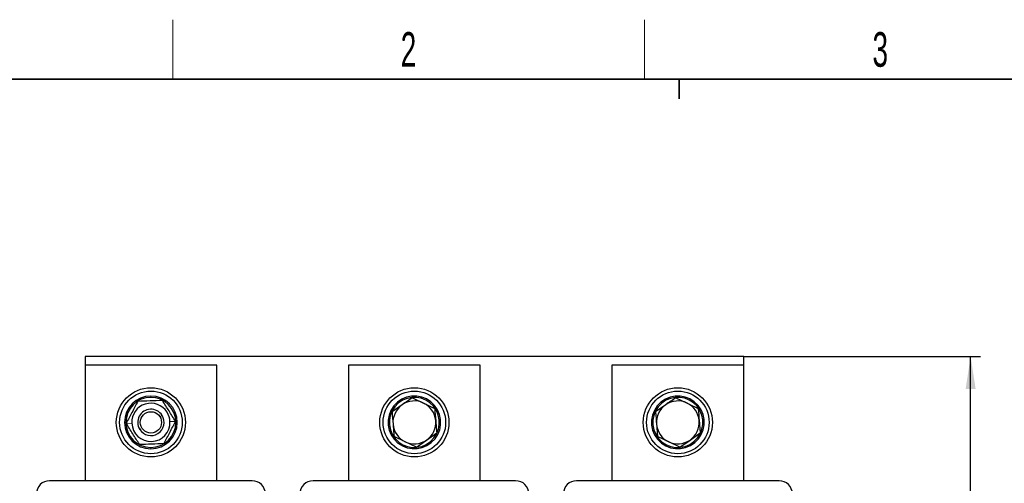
# Model space of a CAD drawing. Header units: millimetres. Extents: x 5 to 418, y 2 to 292.
# Tile 9 of 23: x 58 to 158, y 242 to 288. Entities that reach past the tile are written whole.
import ezdxf

# ---------------------------------------------------------------- set-up
doc = ezdxf.new("R2010")
doc.units = ezdxf.units.MM
doc.layers.add('SLD-0', color=7, linetype='Continuous')
doc.styles.add('SLDTEXTSTYLE0', font='TXT', dxfattribs={"width": 0.605})
doc.dimstyles.new('SLDDIMSTYLE0', dxfattribs={"dimtxt": 3.5, "dimasz": 3.302, "dimexe": 0, "dimexo": 0.0625, "dimgap": 0.875, "dimtad": 1, "dimlfac": 3, "dimrnd": 1e-09, "dimzin": 12, "dimdsep": 46, "dimtxsty": 'SLDTEXTSTYLE0', "dimsah": 1, "dimcen": 0.09, "dimadec": 0, "dimazin": 3, "dimtfac": 1, "dimtofl": 0, "dimtmove": 0, "dimatfit": 3, "dimfxl": 1, "dimfrac": 2, "dimtolj": 1, "dimtzin": 12, "dimarcsym": 0})

# ---------------------------------------------------------------- blocks, each defined once
blk = doc.blocks.new('_D_1')
at = {"layer": 'SLD-0'}
for p, q in [((131.534, 254.449), (155.501, 254.449)), ((154.501, 184.249), (154.501, 254.449)), ((146.7, 184.249), (155.501, 184.249))]:
    blk.add_line(p, q, dxfattribs=at)
for points in [[(154.501, 254.449), (153.993, 251.147), (155.009, 251.147)], [(154.501, 184.249), (155.009, 187.551), (153.993, 187.551)]]:
    blk.add_solid(points, dxfattribs=at)
at = {"layer": 'SLD-0', "insert": (149.989, 213.333), "char_height": 3.5, "attachment_point": 1, "rotation": 90, "style": 'SLDTEXTSTYLE0'}
blk.add_mtext('210,6', dxfattribs=at)

msp = doc.modelspace()

# ---------------------------------------------------------------- linework, layer by layer
at = {"color": 7, "linetype": 'Continuous', "lineweight": 25}
for p, q in [((131.5336, 254.4486), (64.8669, 254.4486)), ((64.8669, 254.4486), (64.8669, 253.582)), ((131.5336, 253.582), (131.5336, 254.4486)), ((64.8669, 253.582), (64.8669, 241.882)), ((78.2002, 253.582), (64.8669, 253.582)), ((78.2002, 241.882), (78.2002, 253.582)), ((104.8669, 253.582), (91.5336, 253.582)), ((91.5336, 253.582), (91.5336, 241.882)), ((104.8669, 241.882), (104.8669, 253.582)), ((118.2002, 253.582), (118.2002, 241.882)), ((131.5336, 253.582), (118.2002, 253.582)), ((131.5336, 241.882), (131.5336, 253.582)), ((97.9993, 250.2757), (99.1294, 249.7393)), ((124.666, 250.2757), (125.7961, 249.7393)), ((96.9697, 249.5653), (95.9401, 248.8549)), ((123.6364, 249.5653), (122.6068, 248.8549)), ((97.271, 245.8246), (96.141, 246.3611)), ((99.4307, 245.9986), (100.4603, 246.709)), ((123.9377, 245.8246), (122.8077, 246.3611)), ((126.0974, 245.9986), (127.127, 246.709)), ((98.4011, 245.2882), (97.271, 245.8246)), ((98.4011, 245.2882), (99.4307, 245.9986)), ((125.0678, 245.2882), (123.9377, 245.8246)), ((125.0678, 245.2882), (126.0974, 245.9986)), ((81.7836, 241.882), (61.2836, 241.882)), ((108.4502, 241.882), (87.9502, 241.882)), ((135.1169, 241.882), (114.6169, 241.882))]:
    msp.add_line(p, q, dxfattribs=at)
at = {"color": 7, "linetype": 'Continuous', "lineweight": 18}
for p, q in [((71.5336, 250.3153), (71.5336, 250.4486)), ((96.5745, 249.7249), (96.4889, 249.8271)), ((123.2412, 249.7249), (123.1556, 249.8271)), ((72.5537, 248.4243), (72.6619, 248.4924)), ((69.6016, 247.7079), (69.0335, 247.6861)), ((73.4655, 247.8561), (74.0336, 247.8778)), ((70.5134, 247.1396), (70.4052, 247.0715)), ((71.5336, 245.2486), (71.5336, 245.1153)), ((99.8259, 245.8391), (99.9115, 245.7368)), ((126.4926, 245.8391), (126.5782, 245.7368))]:
    msp.add_line(p, q, dxfattribs=at)
at = {"color": 7, "linetype": 'Continuous', "lineweight": 25}
for centre, radius in [((71.5336, 247.782), 3.5), ((98.2002, 247.782), 3.5), ((124.8669, 247.782), 3.5), ((71.5336, 247.782), 3.1667), ((98.2002, 247.782), 3.1667), ((124.8669, 247.782), 3.1667), ((71.5336, 247.782), 1.0777)]:
    msp.add_circle(centre, radius, dxfattribs=at)
for centre, radius, start, end in [((71.5336, 247.782), 2.6667, 90, 270), ((71.5336, 247.782), 2.5333, 90, 270), ((71.5336, 247.782), 2.6667, 270, 90), ((71.5336, 247.782), 2.5333, 270, 90), ((98.2002, 247.782), 2.6667, 309.920886, 129.920886), ((98.2002, 247.782), 2.5333, 309.920886, 129.920886), ((124.8669, 247.782), 2.6667, 309.920886, 129.920886), ((124.8669, 247.782), 2.5333, 309.920886, 129.920886), ((71.5336, 247.782), 1.9333, 32.196278, 182.196278), ((98.2002, 247.782), 2.6667, 129.920886, 309.920886), ((98.2002, 247.782), 2.5333, 129.920886, 309.920886), ((98.2002, 247.782), 2.1667, 124.6055, 184.6055), ((98.2002, 247.782), 2.1667, 64.6055, 124.6055), ((98.2002, 247.782), 2.1667, 4.6055, 64.6055), ((124.8669, 247.782), 2.6667, 129.920886, 309.920886), ((124.8669, 247.782), 2.5333, 129.920886, 309.920886), ((124.8669, 247.782), 2.1667, 124.6055, 184.6055), ((124.8669, 247.782), 2.1667, 64.6055, 124.6055), ((124.8669, 247.782), 2.1667, 4.6055, 64.6055), ((71.5336, 247.782), 1.3333, 32.196278, 212.196278), ((71.5336, 247.782), 1.3333, 212.196278, 32.196278), ((71.5336, 247.782), 1.9333, 2.196278, 32.196278), ((71.5336, 247.782), 1.9333, 182.196278, 2.196278), ((98.2002, 247.782), 2.1667, 184.6055, 244.6055), ((98.2002, 247.782), 2.1667, 304.6055, 4.6055), ((124.8669, 247.782), 2.1667, 184.6055, 244.6055), ((124.8669, 247.782), 2.1667, 304.6055, 4.6055), ((98.2002, 247.782), 2.1667, 244.6055, 304.6055), ((124.8669, 247.782), 2.1667, 244.6055, 304.6055), ((61.2836, 240.5486), 1.3333, 90, 180), ((81.7836, 240.5486), 1.3333, 0, 90), ((87.9502, 240.5486), 1.3333, 90, 180), ((108.4502, 240.5486), 1.3333, 0, 90), ((114.6169, 240.5486), 1.3333, 90, 180), ((135.1169, 240.5486), 1.3333, 0, 90)]:
    msp.add_arc(centre, radius, start, end, dxfattribs=at)
for points, knots in [([(97.9993, 250.2757), (97.8295, 250.1586), (97.4886, 249.9233), (97.1431, 249.6849), (96.9697, 249.5653)], [0, 0, 0, 0, 0.49811277, 1, 1, 1, 1]), ([(124.666, 250.2757), (124.4962, 250.1586), (124.1553, 249.9233), (123.8098, 249.6849), (123.6364, 249.5653)], [0, 0, 0, 0, 0.4981128, 1, 1, 1, 1]), ([(70.2005, 249.8991), (70.006, 249.5303), (69.617, 248.7926), (69.228, 248.0549), (69.0335, 247.6861)], [0, 0, 0, 0, 0.4999949, 1, 1, 1, 1]), ([(72.7005, 249.995), (72.2839, 249.979), (71.4505, 249.947), (70.6172, 249.9151), (70.2005, 249.8991)], [0, 0, 0, 0, 0.4999949, 1, 1, 1, 1]), ([(74.0336, 247.8778), (73.811, 248.2313), (73.3666, 248.937), (72.9223, 249.6427), (72.7005, 249.995)], [0, 0, 0, 0, 0.5008729, 1, 1, 1, 1]), ([(99.1294, 249.7393), (99.3181, 249.6497), (99.6973, 249.4697), (100.0715, 249.292), (100.2594, 249.2028)], [0, 0, 0, 0, 0.4977806, 1, 1, 1, 1]), ([(100.2594, 249.2028), (100.2605, 249.1899), (100.2936, 248.7789), (100.3273, 248.3608), (100.3599, 247.9559)], [0, 0, 0, 0, 0.031485, 1, 1, 1, 1]), ([(125.7961, 249.7393), (125.9848, 249.6497), (126.364, 249.4697), (126.7382, 249.292), (126.9261, 249.2028)], [0, 0, 0, 0, 0.4977806, 1, 1, 1, 1]), ([(126.9261, 249.2028), (126.9272, 249.1899), (126.9603, 248.7789), (126.9939, 248.3608), (127.0266, 247.9559)], [0, 0, 0, 0, 0.031485, 1, 1, 1, 1]), ([(95.9401, 248.8549), (95.9411, 248.8419), (95.9743, 248.431), (96.0079, 248.0129), (96.0405, 247.608)], [0, 0, 0, 0, 0.031485, 1, 1, 1, 1]), ([(122.6068, 248.8549), (122.6078, 248.8419), (122.6409, 248.431), (122.6746, 248.0129), (122.7072, 247.608)], [0, 0, 0, 0, 0.03148504, 1, 1, 1, 1]), ([(70.3666, 245.5689), (70.144, 245.9224), (69.6997, 246.6281), (69.2553, 247.3338), (69.0335, 247.6861)], [0, 0, 0, 0, 0.5008729, 1, 1, 1, 1]), ([(72.8666, 245.6648), (73.0611, 246.0337), (73.4501, 246.7713), (73.8391, 247.509), (74.0336, 247.8778)], [0, 0, 0, 0, 0.4999949, 1, 1, 1, 1]), ([(96.0405, 247.608), (96.066, 247.2923), (96.0997, 246.874), (96.1329, 246.4621), (96.141, 246.3611)], [0, 0, 0, 0, 0.75467667, 1, 1, 1, 1]), ([(100.3599, 247.9559), (100.3853, 247.6402), (100.419, 247.2219), (100.4522, 246.8101), (100.4603, 246.709)], [0, 0, 0, 0, 0.75467667, 1, 1, 1, 1]), ([(122.7072, 247.608), (122.7326, 247.2923), (122.7663, 246.874), (122.7995, 246.4621), (122.8077, 246.3611)], [0, 0, 0, 0, 0.7546767, 1, 1, 1, 1]), ([(127.0266, 247.9559), (127.052, 247.6402), (127.0857, 247.2219), (127.1189, 246.8101), (127.127, 246.709)], [0, 0, 0, 0, 0.75467667, 1, 1, 1, 1]), ([(70.3666, 245.5689), (70.7832, 245.5849), (71.6166, 245.6169), (72.4499, 245.6488), (72.8666, 245.6648)], [0, 0, 0, 0, 0.4999949, 1, 1, 1, 1])]:
    msp.add_open_spline(points, degree=3, knots=knots, dxfattribs=at)
at = {"layer": 'SLD-0', "lineweight": 18}
for p, q in [((73.75, 282.5), (73.75, 288.5)), ((121.5, 282.5), (121.5, 288.5))]:
    msp.add_line(p, q, dxfattribs=at)
at = {"layer": 'SLD-0', "lineweight": 35}
msp.add_line((408, 282.5), (26, 282.5), dxfattribs=at)
at = {"layer": 'SLD-0'}
for p, q in [((125, 280.5), (125, 282.5)), ((125, 282.5), (125, 280.5))]:
    msp.add_line(p, q, dxfattribs=at)

# ---------------------------------------------------------------- texts
at = {"layer": 'SLD-0', "char_height": 3.5, "attachment_point": 2, "style": 'SLDTEXTSTYLE0'}
for s, insert in [('2', (97.6027, 287.243)), ('3', (145.3527, 287.243))]:
    msp.add_mtext(s, dxfattribs=dict(at, insert=insert))

# ---------------------------------------------------------------- dimensions: what is measured, and where the dimension line sits
at = {"layer": 'SLD-0'}
dim = msp.add_linear_dim(base=(154.5011, 254.4486), p1=(146.7002, 184.2486), p2=(131.5336, 254.4486), angle=90, dimstyle='SLDDIMSTYLE0', dxfattribs=at)
dim.commit()
dim.dimension.update_dxf_attribs({"geometry": '_D_1', "text_midpoint": (154.5011, 219.3486), "dimtype": 160})

doc.saveas('drawing.dxf')
